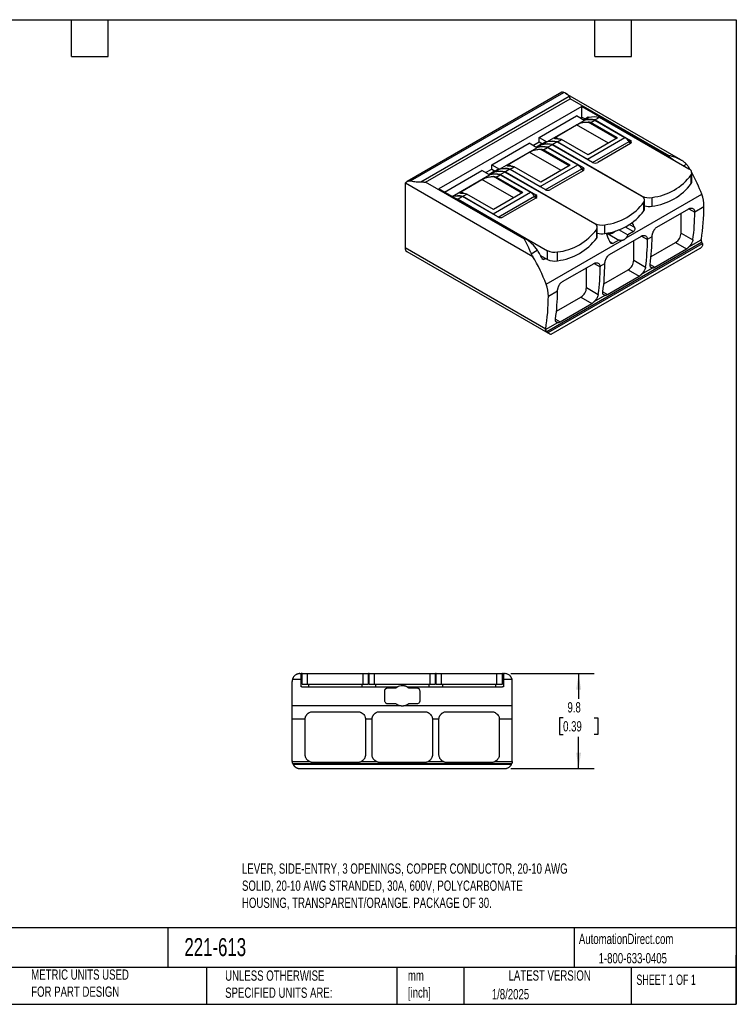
# Model space of a CAD drawing. Header units: millimetres. Extents: x 3 to 137, y 3 to 105.
# Tile 2 of 2: x 63 to 137, y 3 to 105. Entities that reach past the tile are written whole.
import ezdxf

# ---------------------------------------------------------------- set-up
doc = ezdxf.new("R2010")
doc.units = ezdxf.units.MM
doc.header["$LTSCALE"] = 0.5
doc.linetypes.add('SLD-Solid', pattern=[0])
doc.layers.add('DIMENSIONS', color=140, linetype='SLD-Solid', lineweight=25)
doc.layers.add('TEXT', color=140, linetype='SLD-Solid', lineweight=25)
doc.styles.add('SLDTEXTSTYLE0', font='TXT', dxfattribs={"width": 0.7})
doc.styles.add('SLDTEXTSTYLE1', font='TXT', dxfattribs={"width": 0.65})
doc.dimstyles.new('SLDDIMSTYLE0', dxfattribs={"dimtxt": 1.079004, "dimasz": 1.651, "dimexe": 0, "dimexo": 0.0625, "dimgap": 0.269751, "dimtad": 0, "dimtih": 1, "dimtoh": 1, "dimrnd": 1e-09, "dimzin": 12, "dimdsep": 46, "dimtxsty": 'SLDTEXTSTYLE0', "dimsah": 1, "dimcen": 0.09, "dimadec": 0, "dimazin": 3, "dimtfac": 1, "dimtofl": 0, "dimtmove": 0, "dimatfit": 3, "dimfxl": 0, "dimfrac": 2, "dimtolj": 1, "dimtzin": 12, "dimarcsym": 0})

# ---------------------------------------------------------------- blocks, each defined once
blk = doc.blocks.new('_D_2')
at = {"layer": 'DIMENSIONS'}
for p, q in [((113.26, 37.3), (121.85, 37.3)), ((120.26, 37.3), (120.26, 34.7)), ((118.66, 32.74), (118.29, 32.74)), ((118.29, 32.74), (118.29, 31.03)), ((121.86, 32.74), (122.23, 32.74)), ((122.23, 32.74), (122.23, 31.03)), ((118.29, 31.03), (118.66, 31.03)), ((120.26, 27.5), (120.26, 30.79)), ((122.23, 31.03), (121.86, 31.03)), ((113.26, 27.5), (121.85, 27.5))]:
    blk.add_line(p, q, dxfattribs=at)
for points in [[(120.26, 37.3), (120.01, 35.65), (120.51, 35.65)], [(120.26, 27.5), (120.51, 29.15), (120.01, 29.15)]]:
    blk.add_solid(points, dxfattribs=at)
at = {"layer": 'DIMENSIONS', "char_height": 1.058, "attachment_point": 1, "style": 'SLDTEXTSTYLE0'}
for s, insert in [('9.8', (119.11, 34.35)), ('0.39', (118.66, 32.39))]:
    blk.add_mtext(s, dxfattribs=dict(at, insert=insert))

msp = doc.modelspace()

# ---------------------------------------------------------------- linework, layer by layer
for p, q in [((118.543, 97.303), (102.565, 88.079)), ((102.924, 88.144), (118.734, 97.27)), ((103.977, 88.034), (119.288, 96.873)), ((104.484, 88.007), (119.404, 96.62)), ((130.807, 90.308), (118.913, 97.174)), ((129.587, 90.742), (119.404, 96.62)), ((120.596, 95.83), (105.852, 87.319)), ((120.596, 95.83), (129.498, 90.691)), ((120.596, 94.728), (120.596, 95.83)), ((116.176, 92.626), (120.03, 94.85)), ((120.836, 94.385), (120.03, 94.85)), ((120.419, 94.626), (120.596, 94.728)), ((120.596, 94.728), (120.942, 94.528)), ((121.257, 94.71), (120.804, 94.448)), ((121.328, 94.669), (120.875, 94.407)), ((121.328, 94.669), (121.257, 94.71)), ((122.424, 94.689), (121.971, 94.428)), ((131.643, 89.367), (122.424, 94.689)), ((116.982, 92.16), (120.836, 94.385)), ((117.862, 92.652), (120.054, 93.918)), ((123.329, 92.028), (120.054, 93.918)), ((120.804, 94.403), (120.804, 94.448)), ((120.804, 94.448), (120.875, 94.407)), ((124.177, 92.518), (121.242, 94.212)), ((121.525, 94.171), (121.932, 94.406)), ((124.283, 92.579), (121.525, 94.171)), ((121.932, 94.406), (125.043, 92.609)), ((121.971, 94.428), (125.613, 92.326)), ((116.176, 92.177), (116.176, 92.626)), ((116.176, 92.626), (116.982, 92.16)), ((118.201, 92.457), (117.862, 92.652)), ((121.19, 90.385), (125.043, 92.609)), ((124.283, 92.579), (121.243, 90.824)), ((111.297, 89.809), (115.151, 92.034)), ((112.103, 89.344), (115.957, 91.568)), ((115.957, 91.568), (115.151, 92.034)), ((115.54, 91.809), (116.176, 92.177)), ((116.378, 91.893), (115.925, 91.632)), ((115.925, 91.587), (115.925, 91.632)), ((115.925, 91.632), (115.996, 91.591)), ((116.448, 91.852), (115.996, 91.591)), ((116.176, 92.177), (116.523, 91.977)), ((116.448, 91.852), (116.378, 91.893)), ((116.873, 92.179), (116.42, 91.917)), ((116.42, 91.868), (116.42, 91.917)), ((116.42, 91.917), (116.491, 91.877)), ((116.943, 92.138), (116.491, 91.877)), ((116.646, 91.354), (117.053, 91.589)), ((116.943, 92.138), (116.873, 92.179)), ((117.053, 91.589), (120.164, 89.793)), ((117.544, 91.873), (117.092, 91.611)), ((117.092, 91.611), (120.734, 89.509)), ((126.764, 86.55), (117.544, 91.873)), ((118.039, 92.158), (117.587, 91.897)), ((117.587, 91.897), (126.807, 86.575)), ((121.681, 90.056), (118.039, 92.158)), ((118.078, 92.181), (118.485, 92.416)), ((118.078, 92.181), (121.19, 90.385)), ((121.243, 90.824), (118.485, 92.416)), ((121.707, 90.042), (125.462, 92.21)), ((125.613, 91.999), (122.247, 90.056)), ((125.61, 91.998), (125.462, 92.21)), ((125.613, 91.999), (125.613, 92.326)), ((112.983, 89.836), (115.175, 91.101)), ((118.449, 89.211), (115.175, 91.101)), ((119.298, 89.701), (116.363, 91.395)), ((119.404, 89.762), (116.646, 91.354)), ((129.498, 90.691), (129.587, 90.742)), ((111.297, 89.36), (111.297, 89.809)), ((111.297, 89.809), (112.103, 89.344)), ((113.322, 89.64), (112.983, 89.836)), ((113.199, 89.364), (113.606, 89.599)), ((116.364, 88.007), (113.606, 89.599)), ((116.311, 87.568), (120.164, 89.793)), ((119.404, 89.762), (116.364, 88.007)), ((120.734, 89.183), (120.734, 89.509)), ((131.079, 89.693), (131.378, 89.865)), ((131.774, 89.274), (131.584, 89.588)), ((106.418, 86.992), (110.272, 89.217)), ((107.224, 86.527), (111.078, 88.752)), ((111.078, 88.752), (110.272, 89.217)), ((110.661, 88.993), (111.297, 89.36)), ((111.499, 89.076), (111.046, 88.815)), ((111.046, 88.77), (111.046, 88.815)), ((111.046, 88.815), (111.117, 88.774)), ((111.569, 89.035), (111.117, 88.774)), ((111.297, 89.36), (111.644, 89.16)), ((114.419, 86.884), (111.484, 88.579)), ((111.569, 89.035), (111.499, 89.076)), ((111.994, 89.362), (111.541, 89.101)), ((111.541, 89.052), (111.541, 89.101)), ((111.541, 89.101), (111.612, 89.06)), ((112.064, 89.321), (111.612, 89.06)), ((111.767, 88.538), (112.174, 88.772)), ((114.525, 86.946), (111.767, 88.538)), ((112.064, 89.321), (111.994, 89.362)), ((112.174, 88.772), (115.285, 86.976)), ((112.665, 89.056), (112.213, 88.795)), ((112.213, 88.795), (115.854, 86.692)), ((121.885, 83.733), (112.665, 89.056)), ((113.16, 89.342), (112.708, 89.08)), ((112.708, 89.08), (121.928, 83.758)), ((116.802, 87.239), (113.16, 89.342)), ((113.199, 89.364), (116.311, 87.568)), ((116.828, 87.226), (120.583, 89.393)), ((120.734, 89.183), (117.368, 87.239)), ((120.731, 89.181), (120.583, 89.393)), ((131.882, 87.873), (131.882, 88.771)), ((131.936, 88.06), (131.936, 88.958)), ((102.363, 87.691), (102.363, 81.23)), ((115.533, 80.322), (102.4, 87.904)), ((114.667, 82.129), (104.484, 88.007)), ((108.104, 87.019), (110.296, 88.285)), ((113.57, 86.394), (110.296, 88.285)), ((114.755, 82.18), (105.852, 87.319)), ((108.281, 86.525), (107.829, 86.264)), ((108.443, 86.824), (108.104, 87.019)), ((111.923, 84.423), (108.281, 86.525)), ((108.32, 86.548), (108.727, 86.782)), ((108.32, 86.548), (111.432, 84.751)), ((111.485, 85.19), (108.727, 86.782)), ((111.432, 84.751), (115.285, 86.976)), ((114.525, 86.946), (111.485, 85.19)), ((111.949, 84.409), (115.703, 86.577)), ((115.854, 86.366), (112.489, 84.423)), ((115.852, 86.365), (115.703, 86.577)), ((115.854, 86.366), (115.854, 86.692)), ((125.161, 82.255), (132.957, 86.756)), ((126.807, 86.524), (126.807, 86.575)), ((127.838, 85.538), (127.838, 86.437)), ((107.829, 86.264), (117.049, 80.941)), ((127.003, 85.057), (127.003, 85.955)), ((127.057, 85.244), (127.057, 86.142)), ((132.243, 84.96), (133.193, 85.508)), ((128.342, 83.378), (131.616, 85.267)), ((130.831, 82.764), (130.831, 84.815)), ((131.617, 85.267), (132.245, 84.904)), ((121.928, 83.707), (121.928, 83.758)), ((122.178, 82.427), (122.178, 83.325)), ((122.959, 82.722), (122.959, 83.62)), ((125.063, 83.413), (125.926, 82.915)), ((125.502, 83.649), (126.015, 83.353)), ((122.124, 82.24), (122.124, 83.138)), ((123.159, 82.602), (123.294, 82.68)), ((123.294, 82.68), (124.406, 82.037)), ((123.463, 80.561), (126.737, 82.451)), ((124.373, 83.117), (125.325, 82.568)), ((125.926, 82.915), (125.325, 82.568)), ((126.738, 82.45), (127.366, 82.088)), ((127.364, 82.143), (127.842, 82.419)), ((130.831, 82.764), (132.046, 82.063)), ((114.667, 82.129), (114.755, 82.18)), ((116.906, 77.489), (124.702, 81.99)), ((116.976, 72.602), (132.951, 81.824)), ((117.109, 72.492), (133.038, 81.688)), ((123.47, 81.884), (123.805, 81.69)), ((124.406, 82.037), (123.805, 81.69)), ((125.952, 79.948), (125.952, 81.998)), ((127.736, 80.325), (130.265, 81.785)), ((130.265, 81.785), (131.397, 81.131)), ((131.639, 81.335), (132.907, 82.067)), ((116.867, 72.856), (102.363, 81.23)), ((102.529, 80.863), (117.311, 72.33)), ((115.372, 80.625), (116.003, 80.99)), ((116.335, 80.455), (117.049, 80.043)), ((117.049, 80.043), (117.049, 80.941)), ((117.433, 72.323), (132.806, 81.198)), ((118.08, 79.905), (118.08, 80.803)), ((128.124, 79.241), (131.397, 81.131)), ((116.636, 80.053), (116.583, 80.022)), ((116.635, 80.053), (116.833, 80.167)), ((116.636, 80.053), (116.635, 80.053)), ((116.653, 80.021), (116.87, 80.147)), ((118.584, 77.744), (121.858, 79.634)), ((121.859, 79.634), (122.487, 79.271)), ((122.485, 79.327), (122.963, 79.603)), ((125.952, 79.948), (127.167, 79.247)), ((127.641, 79.52), (128.124, 79.241)), ((121.073, 77.131), (121.073, 79.181)), ((122.857, 77.508), (125.386, 78.968)), ((123.245, 76.425), (126.518, 78.314)), ((125.386, 78.968), (126.518, 78.314)), ((126.76, 78.518), (127.88, 79.165)), ((117.141, 76.242), (118.084, 76.786)), ((121.073, 77.131), (122.288, 76.43)), ((121.881, 75.701), (123.001, 76.348)), ((122.762, 76.703), (123.245, 76.425)), ((117.978, 74.691), (120.507, 76.151)), ((118.365, 73.608), (121.639, 75.498)), ((120.507, 76.151), (121.639, 75.498)), ((116.861, 72.803), (118.122, 73.532)), ((117.883, 73.887), (118.365, 73.608)), ((90.757, 36.725), (91.649, 36.725)), ((91.524, 37.3), (91.649, 37.3)), ((91.649, 36.725), (91.649, 37.3)), ((91.754, 37.3), (91.649, 37.3)), ((91.649, 35.95), (91.649, 36.725)), ((91.754, 36.2), (91.754, 37.3)), ((91.754, 37.3), (92.314, 37.3)), ((92.314, 36.2), (92.314, 37.3)), ((92.314, 37.3), (98.034, 37.3)), ((98.034, 36.2), (98.034, 37.3)), ((98.034, 37.3), (98.594, 37.3)), ((98.594, 36.2), (98.594, 37.3)), ((98.654, 37.3), (98.594, 37.3)), ((98.654, 36.2), (98.654, 37.3)), ((98.654, 37.3), (99.214, 37.3)), ((99.214, 36.2), (99.214, 37.3)), ((99.214, 37.3), (104.934, 37.3)), ((104.934, 36.2), (104.934, 37.3)), ((104.934, 37.3), (105.494, 37.3)), ((105.494, 36.2), (105.494, 37.3)), ((105.554, 37.3), (105.494, 37.3)), ((105.554, 36.2), (105.554, 37.3)), ((105.554, 37.3), (106.114, 37.3)), ((106.114, 36.2), (106.114, 37.3)), ((106.114, 37.3), (111.834, 37.3)), ((111.834, 36.2), (111.834, 37.3)), ((111.834, 37.3), (112.394, 37.3)), ((112.394, 36.2), (112.394, 37.3)), ((112.499, 37.3), (112.394, 37.3)), ((112.499, 37.3), (112.624, 37.3)), ((112.499, 37.3), (112.499, 36.725)), ((112.499, 36.725), (112.499, 35.95)), ((112.499, 36.725), (113.392, 36.725)), ((90.724, 34.001), (90.724, 36.5)), ((91.724, 35.95), (91.649, 35.95)), ((91.724, 35.923), (91.724, 35.95)), ((91.724, 35.95), (92.449, 35.95)), ((91.724, 35.923), (101.575, 35.923)), ((91.754, 36.2), (92.314, 36.2)), ((92.314, 36.2), (98.034, 36.2)), ((92.449, 35.95), (92.449, 36.2)), ((97.899, 36.2), (97.899, 35.95)), ((97.899, 35.95), (99.349, 35.95)), ((98.034, 36.2), (98.594, 36.2)), ((98.654, 36.2), (99.214, 36.2)), ((99.214, 36.2), (104.934, 36.2)), ((99.349, 35.95), (99.349, 36.2)), ((100.574, 35.825), (101.425, 35.825)), ((102.574, 35.923), (112.424, 35.923)), ((102.724, 35.825), (103.574, 35.825)), ((104.799, 36.2), (104.799, 35.95)), ((104.799, 35.95), (106.249, 35.95)), ((104.934, 36.2), (105.494, 36.2)), ((105.554, 36.2), (106.114, 36.2)), ((106.114, 36.2), (111.834, 36.2)), ((106.249, 35.95), (106.249, 36.2)), ((111.699, 36.2), (111.699, 35.95)), ((111.699, 35.95), (112.424, 35.95)), ((111.834, 36.2), (112.394, 36.2)), ((112.499, 35.95), (112.424, 35.95)), ((112.424, 35.923), (112.424, 35.95)), ((113.424, 34.001), (113.424, 36.5)), ((100.274, 34.475), (100.274, 35.525)), ((103.874, 35.525), (103.874, 34.475)), ((90.724, 32.64), (90.724, 34.001)), ((90.724, 34.001), (101.75, 34.001)), ((101.425, 34.175), (100.574, 34.175)), ((102.399, 34.001), (113.424, 34.001)), ((103.574, 34.175), (102.724, 34.175)), ((113.424, 32.64), (113.424, 34.001)), ((90.724, 32.64), (92.058, 32.64)), ((90.724, 28.3), (90.724, 32.64)), ((92.054, 28.95), (92.054, 32.57)), ((92.854, 33.37), (97.484, 33.37)), ((98.281, 32.64), (98.958, 32.64)), ((98.284, 32.57), (98.284, 28.95)), ((98.954, 28.95), (98.954, 32.57)), ((99.754, 33.37), (104.384, 33.37)), ((105.181, 32.64), (105.858, 32.64)), ((105.184, 32.57), (105.184, 28.95)), ((105.854, 28.95), (105.854, 32.57)), ((106.654, 33.37), (111.284, 33.37)), ((112.081, 32.64), (113.424, 32.64)), ((112.084, 32.57), (112.084, 28.95)), ((113.424, 28.3), (113.424, 32.64)), ((90.728, 28.227), (92.512, 28.227)), ((90.779, 28.011), (113.37, 28.011)), ((90.811, 27.938), (113.338, 27.938)), ((91.524, 27.5), (112.624, 27.5)), ((92.854, 28.15), (97.484, 28.15)), ((97.827, 28.227), (99.412, 28.227)), ((99.754, 28.15), (104.384, 28.15)), ((104.727, 28.227), (106.312, 28.227)), ((106.654, 28.15), (111.284, 28.15)), ((111.627, 28.227), (113.421, 28.227))]:
    msp.add_line(p, q)
at = {"flags": 128}
msp.add_lwpolyline([(107.829, 86.264), (107.683, 86.289), (107.624, 86.297)], dxfattribs=at)
for centre, radius, start, end in [((121.92, 92.327), 2.415, 77.95702, 104.18778), ((121.428, 92.043), 2.415, 77.95702, 104.18778), ((121.467, 92.066), 2.415, 77.95702, 104.18778), ((120.967, 91.327), 2.898, 78.89322, 84.562), ((117.927, 89.572), 2.898, 78.89322, 84.562), ((124.331, 91.445), 1.365, 34.08066, 58.53482), ((116.549, 89.227), 2.415, 77.95702, 104.18778), ((116.588, 89.249), 2.415, 77.95702, 104.18778), ((117.041, 89.51), 2.415, 77.95702, 104.18778), ((117.083, 89.535), 2.415, 77.95702, 104.18778), ((117.535, 89.796), 2.415, 77.95702, 104.18778), ((117.574, 89.818), 2.415, 77.95702, 104.18778), ((125.551, 92.162), 0.175, 290.78342, 69.21658), ((116.088, 88.511), 2.898, 78.89322, 84.562), ((127.763, 87.735), 3.428, 48.04907, 59.58818), ((112.695, 87.002), 2.415, 77.95702, 104.18778), ((113.048, 86.756), 2.898, 78.89322, 84.562), ((119.452, 88.628), 1.365, 34.08066, 58.53482), ((120.672, 89.346), 0.175, 290.78342, 69.21658), ((120.586, 89.364), 1.186, 45.27723, 59.42556), ((121.964, 90.602), 0.615, 242.60967, 297.39033), ((111.67, 86.41), 2.415, 77.95702, 104.18778), ((111.709, 86.432), 2.415, 77.95702, 104.18778), ((111.209, 85.694), 2.898, 78.89322, 84.562), ((112.161, 86.694), 2.415, 77.95702, 104.18778), ((112.204, 86.718), 2.415, 77.95702, 104.18778), ((112.656, 86.979), 2.415, 77.95702, 104.18778), ((127.154, 92.291), 5.894, 276.6588, 323.33583), ((131.496, 88.962), 0.431, 333.7699, 69.98824), ((118.689, 81.585), 15.177, 19.91949, 29.2153), ((102.923, 87.702), 0.561, 158.89359, 181.06368), ((115.707, 86.547), 1.186, 45.27723, 59.42556), ((127.154, 91.393), 5.894, 276.6588, 323.33583), ((131.576, 88.063), 0.361, 328.27991, 359.55943), ((107.816, 84.185), 2.415, 77.95702, 104.18778), ((107.776, 84.144), 2.434, 78.00769, 102.72875), ((108.169, 83.939), 2.898, 78.89322, 84.562), ((114.573, 85.812), 1.365, 34.08066, 58.53482), ((115.793, 86.529), 0.175, 290.78342, 69.21658), ((117.085, 87.785), 0.615, 242.60967, 297.39033), ((126.617, 86.145), 0.431, 333.7699, 69.98824), ((127.516, 87.952), 1.549, 242.76583, 281.98912), ((129.498, 85.457), 3.695, 0.7912, 20.57699), ((122.275, 89.475), 5.894, 276.6588, 323.33583), ((127.515, 87.169), 1.662, 254.01512, 281.20264), ((112.077, 85.512), 21.116, 350.76342, 359.9902), ((110.828, 83.731), 1.186, 45.27723, 59.42556), ((112.206, 84.969), 0.615, 242.60967, 297.39033), ((122.275, 88.576), 5.894, 276.6588, 323.33583), ((126.696, 85.246), 0.361, 328.27991, 359.55943), ((110.733, 84.983), 21.512, 352.19959, 359.79055), ((121.738, 83.329), 0.431, 333.7699, 69.98824), ((122.637, 85.136), 1.549, 242.76583, 281.98912), ((112.176, 77.783), 14.918, 21.92483, 23.96679), ((117.396, 86.658), 5.894, 276.6588, 323.33583), ((121.817, 82.43), 0.361, 328.27991, 359.55943), ((122.636, 84.352), 1.662, 254.01512, 281.20264), ((109.519, 76.267), 15.039, 21.93231, 25.53197), ((123.394, 83.489), 0.816, 262.91571, 323.56968), ((106.327, 82.44), 21.512, 352.19959, 359.79055), ((129.608, 82.817), 1.224, 302.4764, 357.5236), ((112.621, 78.69), 4.09, 34.20481, 58.5465), ((117.396, 85.76), 5.894, 276.6588, 323.33583), ((105.854, 82.166), 21.512, 352.19959, 359.79055), ((102.752, 81.185), 0.392, 173.46674, 235.22108), ((102.566, 72.289), 15.254, 19.93343, 31.77772), ((102.948, 72.517), 15.564, 28.83008, 32.98193), ((117.758, 82.319), 1.549, 242.76583, 281.98912), ((102.999, 72.547), 15.566, 28.69876, 28.83133), ((117.758, 81.421), 1.549, 242.76583, 281.98912), ((100.975, 79.35), 21.512, 352.19959, 359.79055), ((101.448, 79.623), 21.512, 352.19959, 359.79055), ((124.729, 80.001), 1.224, 302.4764, 357.5236), ((113.447, 76.191), 3.695, 0.7912, 20.57699), ((96.025, 76.246), 21.116, 350.76342, 359.9902), ((96.569, 76.806), 21.512, 352.19959, 359.79055), ((119.85, 77.184), 1.224, 302.4764, 357.5236)]:
    msp.add_arc(centre, radius, start, end)
for points, knots in [([(118.734, 97.27), (118.699, 97.286), (118.631, 97.316), (118.577, 97.324), (118.552, 97.303), (118.546, 97.298)], [0, 0, 0, 0, 0.4421345, 0.8656069, 1, 1, 1, 1]), ([(119.288, 96.873), (119.248, 96.941), (119.178, 96.999), (118.992, 97.132), (118.867, 97.203), (118.734, 97.27)], [0, 0, 0, 0, 0.4179246, 0.4179246, 1, 1, 1, 1]), ([(119.404, 96.62), (119.395, 96.644), (119.375, 96.692), (119.346, 96.758), (119.317, 96.819), (119.298, 96.855), (119.288, 96.873)], [0, 0, 0, 0, 0.2499598, 0.4999862, 0.750016, 1, 1, 1, 1]), ([(120.054, 93.918), (120.067, 93.925), (120.093, 93.94), (120.137, 93.963), (120.182, 93.985), (120.235, 94.01), (120.356, 94.064), (120.565, 94.141), (120.804, 94.198), (121.036, 94.224), (121.17, 94.216), (121.242, 94.212)], [0, 0, 0, 0, 0.0356232, 0.0706556, 0.1055787, 0.14071, 0.188126, 0.3694171, 0.5956026, 0.7827925, 1, 1, 1, 1]), ([(118.201, 92.457), (118.164, 92.46), (118.09, 92.467), (117.99, 92.475), (117.902, 92.483), (117.826, 92.493), (117.767, 92.504), (117.728, 92.525), (117.726, 92.558), (117.785, 92.605), (117.838, 92.639), (117.854, 92.648), (117.862, 92.652)], [0, 0, 0, 0, 0.1157362, 0.2314112, 0.3444743, 0.4488773, 0.5715499, 0.6767898, 0.8249172, 0.9543334, 0.9770602, 1, 1, 1, 1]), ([(115.175, 91.101), (115.188, 91.109), (115.214, 91.123), (115.258, 91.146), (115.303, 91.169), (115.356, 91.194), (115.477, 91.247), (115.686, 91.325), (115.925, 91.381), (116.157, 91.407), (116.291, 91.4), (116.363, 91.395)], [0, 0, 0, 0, 0.03562323, 0.07065562, 0.10557868, 0.14070998, 0.18812596, 0.36941712, 0.5956026, 0.78279247, 1, 1, 1, 1]), ([(131.378, 89.865), (131.347, 89.897), (131.285, 89.961), (131.187, 90.047), (131.087, 90.125), (130.987, 90.196), (130.887, 90.261), (130.727, 90.356), (130.5, 90.469), (130.201, 90.586), (129.895, 90.679), (129.689, 90.721), (129.587, 90.742)], [0, 0, 0, 0, 0.0657021, 0.1297988, 0.1916114, 0.251405, 0.30969, 0.3669448, 0.5252498, 0.6834867, 0.8417587, 1, 1, 1, 1]), ([(113.322, 89.64), (113.285, 89.643), (113.211, 89.65), (113.111, 89.659), (113.023, 89.667), (112.947, 89.676), (112.888, 89.688), (112.849, 89.708), (112.847, 89.741), (112.906, 89.788), (112.959, 89.822), (112.975, 89.831), (112.983, 89.836)], [0, 0, 0, 0, 0.11573618, 0.2314112, 0.34447431, 0.44887729, 0.57154993, 0.67678975, 0.82491718, 0.95433344, 0.97706019, 1, 1, 1, 1]), ([(131.584, 89.588), (131.564, 89.621), (131.522, 89.686), (131.453, 89.778), (131.403, 89.836), (131.378, 89.865)], [0, 0, 0, 0, 0.3359221, 0.6693299, 1, 1, 1, 1]), ([(110.296, 88.285), (110.309, 88.292), (110.335, 88.307), (110.379, 88.33), (110.424, 88.352), (110.477, 88.377), (110.598, 88.431), (110.807, 88.508), (111.046, 88.564), (111.278, 88.591), (111.412, 88.583), (111.484, 88.579)], [0, 0, 0, 0, 0.03562323, 0.07065562, 0.10557868, 0.14070998, 0.18812596, 0.36941712, 0.5956026, 0.78279247, 1, 1, 1, 1]), ([(102.4, 87.904), (102.408, 87.919), (102.422, 87.95), (102.454, 87.991), (102.492, 88.028), (102.535, 88.061), (102.582, 88.089), (102.633, 88.112), (102.687, 88.131), (102.743, 88.144), (102.802, 88.151), (102.863, 88.152), (102.904, 88.146), (102.924, 88.144)], [0, 0, 0, 0, 0.0960336, 0.1886204, 0.2788655, 0.3676809, 0.4558037, 0.5438307, 0.6322671, 0.7215799, 0.8122528, 0.9048382, 1, 1, 1, 1]), ([(102.924, 88.144), (103.138, 88.105), (103.336, 88.076), (103.662, 88.042), (103.813, 88.03), (103.977, 88.034)], [0, 0, 0, 0, 0.5469473, 0.5469473, 1, 1, 1, 1]), ([(103.977, 88.034), (104.018, 88.034), (104.102, 88.036), (104.229, 88.031), (104.356, 88.022), (104.442, 88.012), (104.484, 88.007)], [0, 0, 0, 0, 0.249984, 0.5000138, 0.7500402, 1, 1, 1, 1]), ([(108.443, 86.824), (108.406, 86.827), (108.332, 86.834), (108.232, 86.842), (108.144, 86.85), (108.068, 86.86), (108.009, 86.871), (107.97, 86.892), (107.968, 86.924), (108.027, 86.972), (108.08, 87.005), (108.096, 87.015), (108.104, 87.019)], [0, 0, 0, 0, 0.1157362, 0.2314112, 0.3444743, 0.4488773, 0.5715499, 0.6767898, 0.8249172, 0.9543334, 0.9770602, 1, 1, 1, 1]), ([(131.616, 85.267), (131.629, 85.275), (131.657, 85.29), (131.702, 85.309), (131.753, 85.325), (131.894, 85.351), (132.118, 85.292), (132.23, 85.093), (132.242, 84.97), (132.243, 84.96)], [0, 0, 0, 0, 0.04903, 0.097438, 0.161208, 0.2243243, 0.5933226, 0.9673874, 1, 1, 1, 1]), ([(132.243, 84.96), (132.244, 84.944), (132.245, 84.926), (132.245, 84.907), (132.245, 84.904)], [0, 0, 0, 0, 0.8471869, 1, 1, 1, 1]), ([(126.015, 83.353), (126.022, 83.335), (126.034, 83.301), (126.045, 83.251), (126.053, 83.174), (126.043, 83.059), (125.991, 82.966), (125.945, 82.927), (125.932, 82.919), (125.926, 82.915)], [0, 0, 0, 0, 0.1167025, 0.2171462, 0.3039226, 0.573138, 0.8929218, 0.9462367, 1, 1, 1, 1]), ([(127.842, 82.419), (127.844, 82.446), (127.849, 82.498), (127.863, 82.581), (127.882, 82.665), (127.906, 82.749), (127.934, 82.832), (127.967, 82.914), (128.004, 82.993), (128.046, 83.069), (128.092, 83.141), (128.154, 83.222), (128.228, 83.298), (128.297, 83.351), (128.333, 83.372), (128.342, 83.378)], [0, 0, 0, 0, 0.0770563, 0.1529697, 0.2280701, 0.3026086, 0.3767732, 0.4507079, 0.5245324, 0.5983638, 0.6723373, 0.7466269, 0.8716918, 0.9674959, 1, 1, 1, 1]), ([(125.325, 82.568), (125.315, 82.539), (125.294, 82.481), (125.256, 82.4), (125.212, 82.324), (125.178, 82.278), (125.161, 82.255)], [0, 0, 0, 0, 0.2503404, 0.499972, 0.749574, 1, 1, 1, 1]), ([(126.737, 82.451), (126.75, 82.458), (126.778, 82.473), (126.823, 82.493), (126.874, 82.508), (127.015, 82.535), (127.239, 82.476), (127.351, 82.276), (127.363, 82.153), (127.364, 82.143)], [0, 0, 0, 0, 0.0490686, 0.0975085, 0.1613119, 0.2244529, 0.593486, 0.9674147, 1, 1, 1, 1]), ([(114.667, 82.129), (114.687, 82.091), (114.727, 82.017), (114.788, 81.894), (114.85, 81.764), (114.913, 81.626), (114.978, 81.482), (115.045, 81.33), (115.115, 81.171), (115.191, 81.002), (115.261, 80.852), (115.322, 80.726), (115.355, 80.659), (115.372, 80.625)], [0, 0, 0, 0, 0.0975482, 0.195127, 0.2927067, 0.3902722, 0.4878305, 0.5854192, 0.6833169, 0.7834214, 0.8877482, 0.9429255, 1, 1, 1, 1]), ([(123.805, 81.69), (123.794, 81.685), (123.771, 81.674), (123.736, 81.667), (123.7, 81.667), (123.646, 81.679), (123.566, 81.725), (123.503, 81.807), (123.476, 81.869), (123.47, 81.884)], [0, 0, 0, 0, 0.0907301, 0.1805036, 0.2703855, 0.3611713, 0.5898174, 0.901135, 1, 1, 1, 1]), ([(124.702, 81.99), (124.677, 81.989), (124.628, 81.986), (124.553, 81.994), (124.479, 82.01), (124.43, 82.028), (124.406, 82.037)], [0, 0, 0, 0, 0.250426, 0.500028, 0.7496596, 1, 1, 1, 1]), ([(125.161, 82.255), (125.145, 82.236), (125.114, 82.198), (125.062, 82.149), (125.017, 82.113), (124.969, 82.081), (124.921, 82.053), (124.855, 82.024), (124.782, 82.001), (124.729, 81.994), (124.702, 81.99)], [0, 0, 0, 0, 0.1262668, 0.2515981, 0.3763004, 0.4385201, 0.5628068, 0.6871518, 0.8430461, 1, 1, 1, 1]), ([(127.364, 82.143), (127.365, 82.128), (127.366, 82.109), (127.366, 82.09), (127.366, 82.088)], [0, 0, 0, 0, 0.8469614, 1, 1, 1, 1]), ([(131.397, 81.131), (131.416, 81.143), (131.458, 81.169), (131.519, 81.219), (131.58, 81.275), (131.62, 81.316), (131.639, 81.335)], [0, 0, 0, 0, 0.2309977, 0.4990235, 0.7674631, 1, 1, 1, 1]), ([(132.046, 82.063), (132.044, 82.052), (132.041, 82.028), (132.023, 81.944), (131.984, 81.833), (131.92, 81.705), (131.851, 81.59), (131.76, 81.462), (131.679, 81.377), (131.639, 81.335)], [0, 0, 0, 0, 0.04759392, 0.10545222, 0.3558326, 0.48733351, 0.60627418, 0.80691159, 1, 1, 1, 1]), ([(132.805, 81.199), (132.815, 81.205), (132.865, 81.23), (132.941, 81.293), (133.02, 81.385), (133.067, 81.488), (133.075, 81.578), (133.06, 81.645), (133.045, 81.673), (133.038, 81.688)], [0, 0, 0, 0, 0.0604097, 0.27771915, 0.47656374, 0.65778423, 0.8285664, 0.91356429, 1, 1, 1, 1]), ([(132.907, 82.067), (132.905, 82.055), (132.901, 82.032), (132.9, 81.991), (132.904, 81.948), (132.914, 81.904), (132.928, 81.861), (132.943, 81.836), (132.951, 81.824)], [0, 0, 0, 0, 0.163887, 0.3266377, 0.4899534, 0.6552908, 0.8241208, 1, 1, 1, 1]), ([(132.907, 82.067), (132.911, 82.083), (132.915, 82.102), (132.918, 82.12), (132.919, 82.122)], [0, 0, 0, 0, 0.8471851, 1, 1, 1, 1]), ([(115.372, 80.625), (115.396, 80.574), (115.445, 80.471), (115.504, 80.372), (115.533, 80.322)], [0, 0, 0, 0, 0.4970534, 1, 1, 1, 1]), ([(122.963, 79.603), (122.965, 79.629), (122.97, 79.681), (122.984, 79.764), (123.003, 79.848), (123.026, 79.932), (123.055, 80.015), (123.087, 80.097), (123.125, 80.176), (123.166, 80.252), (123.213, 80.324), (123.275, 80.405), (123.349, 80.482), (123.418, 80.534), (123.454, 80.555), (123.463, 80.561)], [0, 0, 0, 0, 0.07696003, 0.15280198, 0.22785032, 0.3023515, 0.37649031, 0.45040861, 0.52422565, 0.59805905, 0.67204596, 0.74636381, 0.87152053, 0.96744409, 1, 1, 1, 1]), ([(121.858, 79.634), (121.871, 79.642), (121.898, 79.657), (121.944, 79.676), (121.995, 79.692), (122.136, 79.718), (122.36, 79.659), (122.472, 79.46), (122.484, 79.337), (122.485, 79.327)], [0, 0, 0, 0, 0.04903, 0.097438, 0.161208, 0.2243243, 0.5933226, 0.9673874, 1, 1, 1, 1]), ([(122.485, 79.327), (122.486, 79.311), (122.487, 79.293), (122.487, 79.274), (122.487, 79.271)], [0, 0, 0, 0, 0.8469614, 1, 1, 1, 1]), ([(122.96, 79.544), (122.961, 79.554), (122.961, 79.573), (122.962, 79.593), (122.963, 79.603)], [0, 0, 0, 0, 0.5014042, 1, 1, 1, 1]), ([(127.88, 79.165), (127.864, 79.164), (127.831, 79.163), (127.787, 79.171), (127.747, 79.186), (127.712, 79.21), (127.682, 79.243), (127.654, 79.294), (127.634, 79.37), (127.633, 79.444), (127.638, 79.497), (127.639, 79.511), (127.641, 79.52)], [0, 0, 0, 0, 0.0957738, 0.1909085, 0.2865436, 0.3836838, 0.485249, 0.596225, 0.7580839, 0.9356277, 0.9614875, 1, 1, 1, 1]), ([(126.518, 78.314), (126.537, 78.326), (126.579, 78.352), (126.64, 78.402), (126.701, 78.459), (126.741, 78.499), (126.76, 78.518)], [0, 0, 0, 0, 0.2309977, 0.4990235, 0.7674631, 1, 1, 1, 1]), ([(127.167, 79.247), (127.165, 79.236), (127.161, 79.212), (127.143, 79.128), (127.105, 79.016), (127.041, 78.888), (126.972, 78.773), (126.881, 78.646), (126.8, 78.56), (126.76, 78.518)], [0, 0, 0, 0, 0.047621, 0.10551213, 0.35583457, 0.48733702, 0.60627568, 0.80691141, 1, 1, 1, 1]), ([(127.88, 79.165), (127.893, 79.166), (127.921, 79.169), (127.97, 79.178), (128.023, 79.194), (128.075, 79.215), (128.108, 79.233), (128.124, 79.241)], [0, 0, 0, 0, 0.1794301, 0.3890705, 0.6090796, 0.8194177, 1, 1, 1, 1]), ([(118.084, 76.786), (118.086, 76.812), (118.091, 76.865), (118.105, 76.947), (118.124, 77.031), (118.147, 77.115), (118.176, 77.199), (118.208, 77.28), (118.246, 77.36), (118.287, 77.436), (118.334, 77.507), (118.396, 77.589), (118.47, 77.665), (118.539, 77.717), (118.575, 77.739), (118.584, 77.744)], [0, 0, 0, 0, 0.07696, 0.152802, 0.2278503, 0.3023515, 0.3764903, 0.4504086, 0.5242257, 0.5980591, 0.672046, 0.7463638, 0.8715205, 0.9674441, 1, 1, 1, 1]), ([(118.081, 76.728), (118.082, 76.737), (118.082, 76.757), (118.083, 76.776), (118.084, 76.786)], [0, 0, 0, 0, 0.5014042, 1, 1, 1, 1]), ([(122.288, 76.43), (122.286, 76.419), (122.282, 76.395), (122.264, 76.311), (122.226, 76.2), (122.162, 76.071), (122.093, 75.957), (122.002, 75.829), (121.921, 75.743), (121.881, 75.701)], [0, 0, 0, 0, 0.047621, 0.1055121, 0.3558346, 0.487337, 0.6062757, 0.8069114, 1, 1, 1, 1]), ([(123.001, 76.348), (122.984, 76.347), (122.951, 76.346), (122.907, 76.354), (122.866, 76.37), (122.831, 76.395), (122.803, 76.428), (122.78, 76.468), (122.76, 76.529), (122.754, 76.594), (122.756, 76.656), (122.759, 76.683), (122.761, 76.7), (122.762, 76.703)], [0, 0, 0, 0, 0.0964925, 0.1929634, 0.2900182, 0.388858, 0.4919148, 0.586954, 0.6909867, 0.8752577, 0.9253018, 0.9863075, 1, 1, 1, 1]), ([(123.001, 76.348), (123.014, 76.349), (123.042, 76.352), (123.091, 76.362), (123.145, 76.378), (123.197, 76.399), (123.23, 76.416), (123.245, 76.425)], [0, 0, 0, 0, 0.1755441, 0.387271, 0.6113013, 0.8235779, 1, 1, 1, 1]), ([(121.639, 75.498), (121.658, 75.51), (121.7, 75.536), (121.761, 75.586), (121.822, 75.642), (121.862, 75.683), (121.881, 75.701)], [0, 0, 0, 0, 0.2309977, 0.4990235, 0.7674631, 1, 1, 1, 1]), ([(118.122, 73.532), (118.105, 73.531), (118.072, 73.529), (118.028, 73.538), (117.987, 73.554), (117.952, 73.578), (117.924, 73.611), (117.901, 73.651), (117.881, 73.712), (117.875, 73.777), (117.877, 73.839), (117.88, 73.867), (117.882, 73.884), (117.883, 73.887)], [0, 0, 0, 0, 0.0964931, 0.1929645, 0.2900197, 0.3888593, 0.4919148, 0.5869558, 0.6909867, 0.8752577, 0.9253018, 0.9863075, 1, 1, 1, 1]), ([(118.122, 73.532), (118.135, 73.533), (118.163, 73.536), (118.212, 73.545), (118.265, 73.561), (118.317, 73.582), (118.35, 73.6), (118.365, 73.608)], [0, 0, 0, 0, 0.1794314, 0.389072, 0.6090808, 0.8194182, 1, 1, 1, 1]), ([(116.976, 72.602), (116.965, 72.612), (116.943, 72.631), (116.916, 72.662), (116.895, 72.692), (116.878, 72.721), (116.867, 72.75), (116.86, 72.778), (116.861, 72.795), (116.861, 72.803)], [0, 0, 0, 0, 0.1711081, 0.3224077, 0.4627739, 0.5976165, 0.7312931, 0.8650462, 1, 1, 1, 1]), ([(117.109, 72.492), (117.122, 72.482), (117.147, 72.461), (117.197, 72.417), (117.255, 72.367), (117.315, 72.324), (117.368, 72.306), (117.406, 72.307), (117.426, 72.322), (117.432, 72.326)], [0, 0, 0, 0, 0.0824682, 0.1643198, 0.3302701, 0.507007, 0.699978, 0.9123361, 1, 1, 1, 1]), ([(90.757, 36.725), (90.748, 36.689), (90.729, 36.615), (90.726, 36.538), (90.724, 36.5)], [0, 0, 0, 0, 0.4970534, 1, 1, 1, 1]), ([(91.524, 37.3), (91.494, 37.299), (91.433, 37.297), (91.342, 37.28), (91.252, 37.254), (91.166, 37.217), (91.082, 37.169), (91.004, 37.11), (90.93, 37.038), (90.862, 36.953), (90.812, 36.869), (90.778, 36.791), (90.764, 36.747), (90.757, 36.725)], [0, 0, 0, 0, 0.0975482, 0.195127, 0.2927067, 0.3902722, 0.4878305, 0.5854192, 0.6833169, 0.7834214, 0.8877482, 0.9429255, 1, 1, 1, 1]), ([(113.392, 36.725), (113.384, 36.751), (113.367, 36.801), (113.336, 36.868), (113.301, 36.929), (113.263, 36.983), (113.223, 37.032), (113.156, 37.101), (113.057, 37.179), (112.919, 37.249), (112.773, 37.292), (112.674, 37.297), (112.624, 37.3)], [0, 0, 0, 0, 0.0657021, 0.1297988, 0.1916114, 0.251405, 0.30969, 0.3669448, 0.5252498, 0.6834867, 0.8417587, 1, 1, 1, 1]), ([(113.424, 36.5), (113.424, 36.526), (113.422, 36.577), (113.411, 36.652), (113.398, 36.701), (113.392, 36.725)], [0, 0, 0, 0, 0.3359221, 0.6693299, 1, 1, 1, 1]), ([(100.274, 35.525), (100.275, 35.543), (100.277, 35.577), (100.29, 35.624), (100.308, 35.664), (100.328, 35.698), (100.352, 35.727), (100.381, 35.756), (100.419, 35.783), (100.467, 35.807), (100.52, 35.822), (100.556, 35.824), (100.574, 35.825)], [0, 0, 0, 0, 0.1298185, 0.2410058, 0.3432932, 0.4323305, 0.5121432, 0.5874166, 0.696698, 0.8002485, 0.9003111, 1, 1, 1, 1]), ([(101.425, 35.825), (101.449, 35.843), (101.496, 35.878), (101.549, 35.908), (101.575, 35.923)], [0, 0, 0, 0, 0.5013616, 1, 1, 1, 1]), ([(102.574, 35.923), (102.55, 35.936), (102.502, 35.96), (102.426, 35.99), (102.345, 36.016), (102.268, 36.033), (102.159, 36.049), (102.052, 36.052), (101.865, 36.035), (101.712, 35.993), (101.601, 35.937), (101.575, 35.923)], [0, 0, 0, 0, 0.0820676, 0.1619041, 0.241928, 0.3306423, 0.3844051, 0.5542641, 0.6228345, 0.9112539, 1, 1, 1, 1]), ([(102.574, 35.923), (102.6, 35.908), (102.653, 35.878), (102.7, 35.843), (102.724, 35.825)], [0, 0, 0, 0, 0.4991418, 1, 1, 1, 1]), ([(103.574, 35.825), (103.59, 35.824), (103.623, 35.823), (103.669, 35.811), (103.714, 35.793), (103.75, 35.77), (103.779, 35.745), (103.817, 35.705), (103.863, 35.633), (103.87, 35.564), (103.874, 35.525)], [0, 0, 0, 0, 0.0873606, 0.1753579, 0.2668391, 0.3647026, 0.4348983, 0.5098935, 0.7202093, 1, 1, 1, 1]), ([(100.574, 34.175), (100.559, 34.175), (100.529, 34.177), (100.484, 34.188), (100.442, 34.204), (100.385, 34.238), (100.313, 34.309), (100.278, 34.401), (100.275, 34.46), (100.274, 34.475)], [0, 0, 0, 0, 0.0907301, 0.1805036, 0.2703855, 0.3611713, 0.5898174, 0.901135, 1, 1, 1, 1]), ([(101.75, 34.001), (101.72, 34.012), (101.661, 34.033), (101.577, 34.074), (101.498, 34.12), (101.449, 34.157), (101.425, 34.175)], [0, 0, 0, 0, 0.250426, 0.500028, 0.7496596, 1, 1, 1, 1]), ([(102.399, 34.001), (102.373, 33.993), (102.32, 33.977), (102.239, 33.962), (102.17, 33.953), (102.102, 33.949), (102.033, 33.949), (101.944, 33.957), (101.849, 33.972), (101.783, 33.991), (101.75, 34.001)], [0, 0, 0, 0, 0.1262668, 0.2515981, 0.3763004, 0.4385201, 0.5628068, 0.6871518, 0.8430461, 1, 1, 1, 1]), ([(102.724, 34.175), (102.7, 34.157), (102.651, 34.12), (102.572, 34.074), (102.488, 34.033), (102.429, 34.012), (102.399, 34.001)], [0, 0, 0, 0, 0.2503404, 0.499972, 0.749574, 1, 1, 1, 1]), ([(103.874, 34.475), (103.874, 34.458), (103.872, 34.427), (103.862, 34.383), (103.836, 34.321), (103.773, 34.235), (103.673, 34.185), (103.602, 34.175), (103.584, 34.175), (103.574, 34.175)], [0, 0, 0, 0, 0.1167025, 0.2171462, 0.3039226, 0.573138, 0.8929218, 0.9462367, 1, 1, 1, 1]), ([(92.054, 32.57), (92.055, 32.581), (92.055, 32.605), (92.057, 32.628), (92.058, 32.64)], [0, 0, 0, 0, 0.5014042, 1, 1, 1, 1]), ([(92.058, 32.64), (92.061, 32.67), (92.069, 32.73), (92.092, 32.818), (92.125, 32.901), (92.166, 32.98), (92.215, 33.053), (92.271, 33.12), (92.334, 33.18), (92.404, 33.233), (92.479, 33.278), (92.577, 33.324), (92.69, 33.356), (92.791, 33.369), (92.842, 33.37), (92.854, 33.37)], [0, 0, 0, 0, 0.07696, 0.152802, 0.2278503, 0.3023515, 0.3764903, 0.4504086, 0.5242257, 0.5980591, 0.672046, 0.7463638, 0.8715205, 0.9674441, 1, 1, 1, 1]), ([(97.484, 33.37), (97.504, 33.369), (97.542, 33.369), (97.605, 33.362), (97.673, 33.349), (97.86, 33.294), (98.133, 33.107), (98.264, 32.811), (98.28, 32.652), (98.281, 32.64)], [0, 0, 0, 0, 0.04903, 0.097438, 0.161208, 0.2243243, 0.5933226, 0.9673874, 1, 1, 1, 1]), ([(98.281, 32.64), (98.283, 32.62), (98.284, 32.597), (98.284, 32.573), (98.284, 32.57)], [0, 0, 0, 0, 0.8469614, 1, 1, 1, 1]), ([(98.954, 32.57), (98.955, 32.581), (98.955, 32.605), (98.957, 32.628), (98.958, 32.64)], [0, 0, 0, 0, 0.5014042, 1, 1, 1, 1]), ([(98.958, 32.64), (98.961, 32.67), (98.969, 32.73), (98.992, 32.818), (99.025, 32.901), (99.066, 32.98), (99.115, 33.053), (99.171, 33.12), (99.234, 33.18), (99.304, 33.233), (99.379, 33.278), (99.477, 33.324), (99.59, 33.356), (99.691, 33.369), (99.742, 33.37), (99.754, 33.37)], [0, 0, 0, 0, 0.07696003, 0.15280198, 0.22785032, 0.3023515, 0.37649031, 0.45040861, 0.52422565, 0.59805905, 0.67204596, 0.74636381, 0.87152053, 0.96744409, 1, 1, 1, 1]), ([(104.384, 33.37), (104.404, 33.369), (104.442, 33.369), (104.505, 33.362), (104.573, 33.349), (104.76, 33.294), (105.033, 33.107), (105.164, 32.811), (105.18, 32.652), (105.181, 32.64)], [0, 0, 0, 0, 0.0490686, 0.0975085, 0.1613119, 0.2244529, 0.593486, 0.9674147, 1, 1, 1, 1]), ([(105.181, 32.64), (105.183, 32.62), (105.184, 32.597), (105.184, 32.573), (105.184, 32.57)], [0, 0, 0, 0, 0.8469614, 1, 1, 1, 1]), ([(105.858, 32.64), (105.861, 32.67), (105.869, 32.73), (105.892, 32.818), (105.925, 32.901), (105.966, 32.98), (106.015, 33.053), (106.071, 33.12), (106.135, 33.18), (106.204, 33.233), (106.279, 33.278), (106.378, 33.324), (106.491, 33.356), (106.591, 33.369), (106.642, 33.37), (106.654, 33.37)], [0, 0, 0, 0, 0.0770563, 0.1529697, 0.2280701, 0.3026086, 0.3767732, 0.4507079, 0.5245324, 0.5983638, 0.6723373, 0.7466269, 0.8716918, 0.9674959, 1, 1, 1, 1]), ([(111.284, 33.37), (111.304, 33.369), (111.342, 33.369), (111.405, 33.362), (111.473, 33.349), (111.66, 33.294), (111.933, 33.107), (112.064, 32.811), (112.08, 32.652), (112.081, 32.64)], [0, 0, 0, 0, 0.04903, 0.097438, 0.161208, 0.2243243, 0.5933226, 0.9673874, 1, 1, 1, 1]), ([(112.081, 32.64), (112.083, 32.62), (112.084, 32.597), (112.084, 32.573), (112.084, 32.57)], [0, 0, 0, 0, 0.8471869, 1, 1, 1, 1]), ([(92.512, 28.227), (92.486, 28.24), (92.434, 28.267), (92.362, 28.317), (92.295, 28.375), (92.234, 28.441), (92.182, 28.514), (92.136, 28.593), (92.091, 28.699), (92.066, 28.798), (92.057, 28.886), (92.055, 28.923), (92.055, 28.946), (92.054, 28.95)], [0, 0, 0, 0, 0.0964931, 0.1929645, 0.2900197, 0.3888593, 0.4919148, 0.5869558, 0.6909867, 0.8752577, 0.9253018, 0.9863075, 1, 1, 1, 1]), ([(98.284, 28.95), (98.284, 28.935), (98.284, 28.904), (98.274, 28.798), (98.24, 28.669), (98.172, 28.534), (98.093, 28.424), (97.983, 28.313), (97.879, 28.255), (97.827, 28.227)], [0, 0, 0, 0, 0.047621, 0.1055121, 0.3558346, 0.487337, 0.6062757, 0.8069114, 1, 1, 1, 1]), ([(99.412, 28.227), (99.386, 28.24), (99.334, 28.267), (99.262, 28.317), (99.195, 28.375), (99.134, 28.441), (99.082, 28.514), (99.036, 28.593), (98.991, 28.699), (98.966, 28.798), (98.957, 28.886), (98.955, 28.923), (98.955, 28.946), (98.954, 28.95)], [0, 0, 0, 0, 0.0964925, 0.1929634, 0.2900182, 0.388858, 0.4919148, 0.586954, 0.6909867, 0.8752577, 0.9253018, 0.9863075, 1, 1, 1, 1]), ([(105.184, 28.95), (105.184, 28.935), (105.184, 28.904), (105.174, 28.798), (105.14, 28.669), (105.072, 28.534), (104.993, 28.424), (104.883, 28.313), (104.779, 28.255), (104.727, 28.227)], [0, 0, 0, 0, 0.047621, 0.10551213, 0.35583457, 0.48733702, 0.60627568, 0.80691141, 1, 1, 1, 1]), ([(106.312, 28.227), (106.286, 28.24), (106.234, 28.266), (106.163, 28.316), (106.098, 28.373), (106.037, 28.438), (105.982, 28.513), (105.926, 28.611), (105.878, 28.738), (105.859, 28.846), (105.855, 28.919), (105.855, 28.938), (105.854, 28.95)], [0, 0, 0, 0, 0.0957738, 0.1909085, 0.2865436, 0.3836838, 0.485249, 0.596225, 0.7580839, 0.9356277, 0.9614875, 1, 1, 1, 1]), ([(112.084, 28.95), (112.084, 28.935), (112.084, 28.904), (112.075, 28.798), (112.04, 28.669), (111.972, 28.534), (111.893, 28.424), (111.783, 28.313), (111.679, 28.255), (111.627, 28.227)], [0, 0, 0, 0, 0.04759392, 0.10545222, 0.3558326, 0.48733351, 0.60627418, 0.80691159, 1, 1, 1, 1]), ([(90.779, 28.011), (90.776, 28.018), (90.771, 28.031), (90.761, 28.059), (90.752, 28.09), (90.744, 28.122), (90.737, 28.156), (90.732, 28.191), (90.729, 28.215), (90.728, 28.227)], [0, 0, 0, 0, 0.1711081, 0.3224077, 0.4627739, 0.5976165, 0.7312931, 0.8650462, 1, 1, 1, 1]), ([(90.811, 27.938), (90.815, 27.931), (90.822, 27.916), (90.839, 27.886), (90.861, 27.853), (90.887, 27.817), (90.917, 27.779), (90.951, 27.741), (90.99, 27.704), (91.032, 27.669), (91.078, 27.635), (91.127, 27.605), (91.18, 27.577), (91.235, 27.553), (91.292, 27.533), (91.35, 27.518), (91.409, 27.507), (91.467, 27.501), (91.505, 27.5), (91.524, 27.5)], [0, 0, 0, 0, 0.0483229, 0.0962625, 0.1444718, 0.1935385, 0.2439701, 0.2961893, 0.3505359, 0.4072751, 0.4666074, 0.52868, 0.5935034, 0.6603218, 0.7284203, 0.7971286, 0.8657606, 0.9336189, 1, 1, 1, 1]), ([(92.512, 28.227), (92.531, 28.218), (92.573, 28.2), (92.642, 28.177), (92.715, 28.161), (92.787, 28.151), (92.833, 28.15), (92.854, 28.15)], [0, 0, 0, 0, 0.1794314, 0.389072, 0.6090808, 0.8194182, 1, 1, 1, 1]), ([(97.484, 28.15), (97.512, 28.151), (97.571, 28.152), (97.66, 28.168), (97.748, 28.192), (97.802, 28.216), (97.827, 28.227)], [0, 0, 0, 0, 0.2309977, 0.4990235, 0.7674631, 1, 1, 1, 1]), ([(99.412, 28.227), (99.431, 28.218), (99.472, 28.2), (99.541, 28.177), (99.616, 28.161), (99.688, 28.151), (99.734, 28.15), (99.754, 28.15)], [0, 0, 0, 0, 0.1755441, 0.387271, 0.6113013, 0.8235779, 1, 1, 1, 1]), ([(104.384, 28.15), (104.412, 28.151), (104.471, 28.152), (104.56, 28.168), (104.648, 28.192), (104.702, 28.216), (104.727, 28.227)], [0, 0, 0, 0, 0.2309977, 0.4990235, 0.7674631, 1, 1, 1, 1]), ([(106.312, 28.227), (106.331, 28.218), (106.373, 28.2), (106.442, 28.177), (106.515, 28.161), (106.587, 28.151), (106.633, 28.15), (106.654, 28.15)], [0, 0, 0, 0, 0.1794301, 0.3890705, 0.6090796, 0.8194177, 1, 1, 1, 1]), ([(111.284, 28.15), (111.312, 28.151), (111.371, 28.152), (111.46, 28.168), (111.548, 28.192), (111.602, 28.216), (111.627, 28.227)], [0, 0, 0, 0, 0.2309977, 0.4990235, 0.7674631, 1, 1, 1, 1]), ([(112.624, 27.5), (112.655, 27.501), (112.717, 27.503), (112.811, 27.52), (112.906, 27.549), (112.998, 27.59), (113.083, 27.642), (113.159, 27.702), (113.224, 27.767), (113.276, 27.833), (113.316, 27.896), (113.331, 27.924), (113.338, 27.938)], [0, 0, 0, 0, 0.1053633, 0.2165664, 0.3300273, 0.4422584, 0.5499452, 0.6501394, 0.7427973, 0.8300837, 0.914658, 1, 1, 1, 1]), ([(113.421, 28.227), (113.42, 28.212), (113.417, 28.184), (113.409, 28.141), (113.4, 28.101), (113.389, 28.064), (113.379, 28.033), (113.373, 28.018), (113.37, 28.011)], [0, 0, 0, 0, 0.163887, 0.3266377, 0.4899534, 0.6552908, 0.8241208, 1, 1, 1, 1]), ([(113.421, 28.227), (113.423, 28.247), (113.424, 28.272), (113.424, 28.296), (113.424, 28.3)], [0, 0, 0, 0, 0.8471851, 1, 1, 1, 1])]:
    msp.add_open_spline(points, degree=3, knots=knots)
for points in [[(127.84, 82.361), (127.84, 82.371), (127.84, 82.39), (127.841, 82.409), (127.842, 82.419)], [(133.038, 81.688), (133.01, 81.733), (132.981, 81.778), (132.951, 81.824)], [(116.867, 72.856), (116.866, 72.847), (116.863, 72.829), (116.862, 72.812), (116.861, 72.803)], [(116.976, 72.602), (117.02, 72.564), (117.064, 72.527), (117.109, 72.492)], [(105.854, 32.57), (105.855, 32.581), (105.855, 32.605), (105.857, 32.628), (105.858, 32.64)], [(90.724, 28.3), (90.725, 28.288), (90.725, 28.263), (90.727, 28.239), (90.728, 28.227)], [(90.779, 28.011), (90.788, 27.986), (90.799, 27.962), (90.811, 27.938)], [(113.338, 27.938), (113.35, 27.962), (113.361, 27.986), (113.37, 28.011)]]:
    msp.add_open_spline(points, degree=3)
at = {"layer": 'TEXT'}
for p, q in [((3.175, 104.775), (136.525, 104.775)), ((67.945, 100.965), (67.945, 104.775)), ((71.755, 100.965), (71.755, 104.775)), ((121.92, 100.965), (121.92, 104.775)), ((125.73, 100.965), (125.73, 104.775)), ((136.525, 104.775), (136.525, 3.175)), ((67.945, 100.965), (71.755, 100.965)), ((121.92, 100.965), (125.73, 100.965)), ((136.525, 11.063), (3.175, 11.063)), ((77.879, 11.063), (77.879, 6.985)), ((119.788, 11.063), (119.788, 6.985)), ((136.525, 3.175), (136.525, 8.255)), ((136.525, 6.985), (3.175, 6.985)), ((81.89, 6.985), (81.89, 3.175)), ((101.512, 6.985), (101.512, 3.175)), ((108.406, 6.985), (108.406, 3.175)), ((125.674, 6.985), (125.674, 3.175)), ((3.175, 3.175), (136.525, 3.175))]:
    msp.add_line(p, q, dxfattribs=at)

# ---------------------------------------------------------------- texts
for s, insert, char_height, attachment_point, style in [('LEVER, SIDE-ENTRY, 3 OPENINGS, COPPER CONDUCTOR, 20-10 AWG ^JSOLID, 20-10 AWG STRANDED, 30A, 600V, POLYCARBONATE ^JHOUSING, TRANSPARENT/ORANGE. PACKAGE OF 30.', (85.543, 17.71), 1.058333, 1, 'SLDTEXTSTYLE0'), ('AutomationDirect.com', (120.289, 10.451), 1.05833, 1, 'SLDTEXTSTYLE0'), ('221-613', (79.604, 10.005), 1.8521, 1, 'SLDTEXTSTYLE0'), ('1-800-633-0405', (122.322, 8.462), 1.05833, 1, 'SLDTEXTSTYLE0'), ('METRIC UNITS USED ^JFOR PART DESIGN', (63.802, 6.773), 1.05833, 1, 'SLDTEXTSTYLE0'), ('UNLESS OTHERWISE ^JSPECIFIED UNITS ARE:', (83.804, 6.666), 1.05833, 1, 'SLDTEXTSTYLE0'), ('mm^J[inch]', (102.65, 6.68), 1.0583, 1, 'SLDTEXTSTYLE0'), ('LATEST VERSION', (117.276, 6.682), 1.05833, 2, 'SLDTEXTSTYLE0'), ('SHEET 1 OF 1', (126.221, 6.242), 1.05833, 1, 'SLDTEXTSTYLE1'), ('1/8/2025', (111.306, 4.751), 1.0583, 1, 'SLDTEXTSTYLE0')]:
    msp.add_mtext(s, dxfattribs=dict(at, insert=insert, char_height=char_height, attachment_point=attachment_point, style=style))

# ---------------------------------------------------------------- dimensions: what is measured, and where the dimension line sits
at = {"layer": 'DIMENSIONS'}
dim = msp.add_linear_dim(base=(120.26, 27.5), p1=(112.624, 37.3), p2=(112.624, 27.5), angle=90, dimstyle='SLDDIMSTYLE0', dxfattribs=at)
dim.commit()
dim.dimension.update_dxf_attribs({"geometry": '_D_2', "text_midpoint": (120.26, 32.743), "dimtype": 160})

doc.saveas('drawing.dxf')
